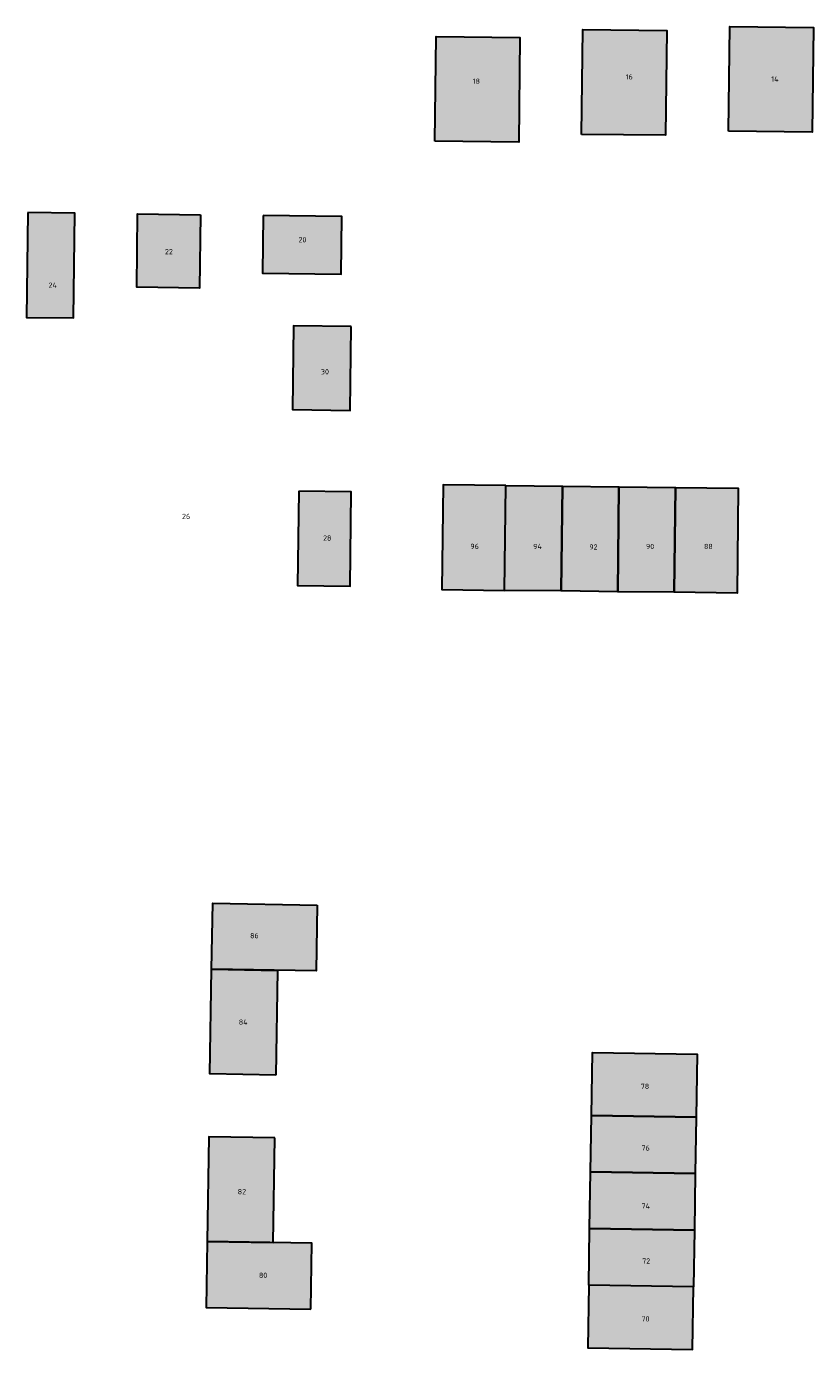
# Model space of a CAD drawing. Header units: metres. Extents: x 167440 to 167858, y 462545 to 462910.
# Tile 1 of 14: x 167440 to 167515, y 462575 to 462701. Entities that reach past the tile are written whole.
import ezdxf

# ---------------------------------------------------------------- set-up
doc = ezdxf.new("R2010")
doc.units = ezdxf.units.M
doc.header["$LTSCALE"] = 0.2
for name, color, linetype, lineweight in [('B-RO-OG-BEBOUWING_HUISNUMMER-T18', 10, 'Continuous', 18), ('B-RO-OG-BEBOUWING_WONINGBOUW-A', 254, 'Continuous', 18), ('B-RO-OG-BEBOUWING_WONINGBOUW-G', 5, 'Continuous', 18)]:
    doc.layers.add(name, color=color, linetype=linetype, lineweight=lineweight)
doc.styles.add('NLCS-ISO-M200-T25', font='NLCS-ISO.ttf', dxfattribs={"height": 0.5})

msp = doc.modelspace()

# ---------------------------------------------------------------- hatches: boundary and pattern name
at = {"layer": 'B-RO-OG-BEBOUWING_WONINGBOUW-A'}
h = msp.add_hatch(color=256, dxfattribs=at)
h.dxf.hatch_style = 1
h.paths.add_polyline_path([(167479.24, 462689.9), (167479.36, 462699.9), (167487.36, 462699.81), (167487.24, 462689.81)])
h = msp.add_hatch(color=256, dxfattribs=at)
h.dxf.hatch_style = 1
h.paths.add_polyline_path([(167493.25, 462690.56), (167493.37, 462700.56), (167501.37, 462700.46), (167501.25, 462690.47)])
h = msp.add_hatch(color=256, dxfattribs=at)
h.dxf.hatch_style = 1
h.paths.add_polyline_path([(167507.27, 462690.86), (167507.39, 462700.86), (167515.39, 462700.76), (167515.27, 462690.76)])
h = msp.add_hatch(color=256, dxfattribs=at)
h.dxf.hatch_style = 1
h.paths.add_polyline_path([(167440.36, 462683.09), (167440.23, 462673.09), (167444.73, 462673.03), (167444.86, 462683.03)])
h = msp.add_hatch(color=256, dxfattribs=at)
h.dxf.hatch_style = 1
h.paths.add_polyline_path([(167456.85, 462682.89), (167456.77, 462675.89), (167450.77, 462675.96), (167450.85, 462682.96)])
h = msp.add_hatch(color=256, dxfattribs=at)
h.dxf.hatch_style = 1
h.paths.add_polyline_path([(167462.85, 462682.81), (167462.79, 462677.32), (167470.29, 462677.22), (167470.35, 462682.72)])
h = msp.add_hatch(color=256, dxfattribs=at)
h.dxf.hatch_style = 1
h.paths.add_polyline_path([(167471.23, 462672.21), (167465.73, 462672.28), (167465.63, 462664.28), (167471.13, 462664.21)])
h = msp.add_hatch(color=256, dxfattribs=at)
h.dxf.hatch_style = 1
h.paths.add_polyline_path([(167486.01, 462657.03), (167480.01, 462657.1), (167479.89, 462647.11), (167485.89, 462647.03)])
h = msp.add_hatch(color=256, dxfattribs=at)
h.dxf.hatch_style = 1
h.paths.add_polyline_path([(167486.01, 462657.04), (167491.41, 462656.97), (167491.29, 462646.97), (167485.89, 462647.03)])
h = msp.add_hatch(color=256, dxfattribs=at)
h.dxf.hatch_style = 1
h.paths.add_polyline_path([(167491.41, 462656.97), (167496.81, 462656.9), (167496.69, 462646.9), (167491.29, 462646.97)])
h = msp.add_hatch(color=256, dxfattribs=at)
h.dxf.hatch_style = 1
h.paths.add_polyline_path([(167496.81, 462656.9), (167502.21, 462656.84), (167502.09, 462646.84), (167496.69, 462646.9)])
h = msp.add_hatch(color=256, dxfattribs=at)
h.dxf.hatch_style = 1
h.paths.add_polyline_path([(167502.21, 462656.84), (167508.21, 462656.77), (167508.09, 462646.77), (167502.09, 462646.84)])
h = msp.add_hatch(color=256, dxfattribs=at)
h.dxf.hatch_style = 1
h.paths.add_polyline_path([(167466.24, 462656.5), (167466.13, 462647.5), (167471.13, 462647.44), (167471.24, 462656.44)])
h = msp.add_hatch(color=256, dxfattribs=at)
h.dxf.hatch_style = 1
h.paths.add_polyline_path([(167468.01, 462616.99), (167467.91, 462610.69), (167457.91, 462610.86), (167458.02, 462617.16)])
h = msp.add_hatch(color=256, dxfattribs=at)
h.dxf.hatch_style = 1
h.paths.add_polyline_path([(167464.05, 462600.75), (167457.75, 462600.86), (167457.91, 462610.86), (167464.21, 462610.75)])
h = msp.add_hatch(color=256, dxfattribs=at)
h.dxf.hatch_style = 1
h.paths.add_polyline_path([(167494.19, 462596.91), (167494.29, 462602.91), (167504.29, 462602.75), (167504.19, 462596.75)])
h = msp.add_hatch(color=256, dxfattribs=at)
h.dxf.hatch_style = 1
h.paths.add_polyline_path([(167494.1, 462591.51), (167494.19, 462596.91), (167504.19, 462596.75), (167504.1, 462591.35)])
h = msp.add_hatch(color=256, dxfattribs=at)
h.dxf.hatch_style = 1
h.paths.add_polyline_path([(167463.95, 462594.76), (167457.65, 462594.86), (167457.49, 462584.86), (167463.79, 462584.76)])
h = msp.add_hatch(color=256, dxfattribs=at)
h.dxf.hatch_style = 1
h.paths.add_polyline_path([(167494.01, 462586.11), (167494.1, 462591.51), (167504.1, 462591.35), (167504.01, 462585.95)])
h = msp.add_hatch(color=256, dxfattribs=at)
h.dxf.hatch_style = 1
h.paths.add_polyline_path([(167493.93, 462580.71), (167494.01, 462586.11), (167504.01, 462585.95), (167503.92, 462580.55)])
h = msp.add_hatch(color=256, dxfattribs=at)
h.dxf.hatch_style = 1
h.paths.add_polyline_path([(167467.38, 462578.4), (167467.49, 462584.7), (167457.49, 462584.86), (167457.39, 462578.56)])
h = msp.add_hatch(color=256, dxfattribs=at)
h.dxf.hatch_style = 1
h.paths.add_polyline_path([(167493.93, 462580.71), (167493.83, 462574.72), (167503.83, 462574.55), (167503.92, 462580.55)])

# ---------------------------------------------------------------- linework, layer by layer
at = {"layer": 'B-RO-OG-BEBOUWING_WONINGBOUW-G', "lineweight": 30}
for points in [[(167479.24, 462689.9), (167479.36, 462699.9), (167487.36, 462699.81), (167487.24, 462689.81)], [(167493.25, 462690.56), (167493.37, 462700.56), (167501.37, 462700.46), (167501.25, 462690.47)], [(167507.27, 462690.86), (167507.39, 462700.86), (167515.39, 462700.76), (167515.27, 462690.76)], [(167440.36, 462683.09), (167440.23, 462673.09), (167444.73, 462673.03), (167444.86, 462683.03)], [(167456.85, 462682.89), (167456.77, 462675.89), (167450.77, 462675.96), (167450.85, 462682.96)], [(167462.85, 462682.81), (167462.79, 462677.32), (167470.29, 462677.22), (167470.35, 462682.72)], [(167471.23, 462672.21), (167465.73, 462672.28), (167465.63, 462664.28), (167471.13, 462664.21)], [(167486.01, 462657.03), (167480.01, 462657.1), (167479.89, 462647.11), (167485.89, 462647.03)], [(167486.01, 462657.04), (167491.41, 462656.97), (167491.29, 462646.97), (167485.89, 462647.03)], [(167491.41, 462656.97), (167496.81, 462656.9), (167496.69, 462646.9), (167491.29, 462646.97)], [(167496.81, 462656.9), (167502.21, 462656.84), (167502.09, 462646.84), (167496.69, 462646.9)], [(167502.21, 462656.84), (167508.21, 462656.77), (167508.09, 462646.77), (167502.09, 462646.84)], [(167466.24, 462656.5), (167466.13, 462647.5), (167471.13, 462647.44), (167471.24, 462656.44)], [(167468.01, 462616.99), (167467.91, 462610.69), (167457.91, 462610.86), (167458.02, 462617.16)], [(167464.05, 462600.75), (167457.75, 462600.86), (167457.91, 462610.86), (167464.21, 462610.75)], [(167494.19, 462596.91), (167494.29, 462602.91), (167504.29, 462602.75), (167504.19, 462596.75)], [(167494.1, 462591.51), (167494.19, 462596.91), (167504.19, 462596.75), (167504.1, 462591.35)], [(167463.95, 462594.76), (167457.65, 462594.86), (167457.49, 462584.86), (167463.79, 462584.76)], [(167494.01, 462586.11), (167494.1, 462591.51), (167504.1, 462591.35), (167504.01, 462585.95)], [(167493.93, 462580.71), (167494.01, 462586.11), (167504.01, 462585.95), (167503.92, 462580.55)], [(167467.38, 462578.4), (167467.49, 462584.7), (167457.49, 462584.86), (167457.39, 462578.56)], [(167493.93, 462580.71), (167493.83, 462574.72), (167503.83, 462574.55), (167503.92, 462580.55)]]:
    msp.add_lwpolyline(points, close=True, dxfattribs=at)

# ---------------------------------------------------------------- texts
at = {"layer": 'B-RO-OG-BEBOUWING_HUISNUMMER-T18', "char_height": 0.5, "attachment_point": 1, "style": 'NLCS-ISO-M200-T25'}
for s, insert in [('18', (167482.84, 462695.88)), ('16', (167497.45, 462696.3)), ('14', (167511.35, 462696.09)), ('20', (167466.21, 462680.75)), ('22', (167453.46, 462679.61)), ('24', (167442.34, 462676.41)), ('30', (167468.35, 462668.15)), ('26', (167455.09, 462654.34)), ('28', (167468.56, 462652.27)), ('96', (167482.62, 462651.48)), ('94', (167488.62, 462651.47)), ('92', (167493.98, 462651.42)), ('90', (167499.39, 462651.47)), ('88', (167504.93, 462651.47)), ('86', (167461.59, 462614.31)), ('84', (167460.51, 462606.06)), ('78', (167498.89, 462599.93)), ('76', (167498.96, 462594.04)), ('82', (167460.41, 462589.87)), ('74', (167498.96, 462588.5)), ('72', (167499.03, 462583.26)), ('80', (167462.43, 462581.89)), ('70', (167498.96, 462577.73))]:
    msp.add_mtext_dynamic_manual_height_columns(s, width=3.7788, gutter_width=2.5, heights=[0], dxfattribs=dict(at, insert=insert))

doc.saveas('drawing.dxf')
